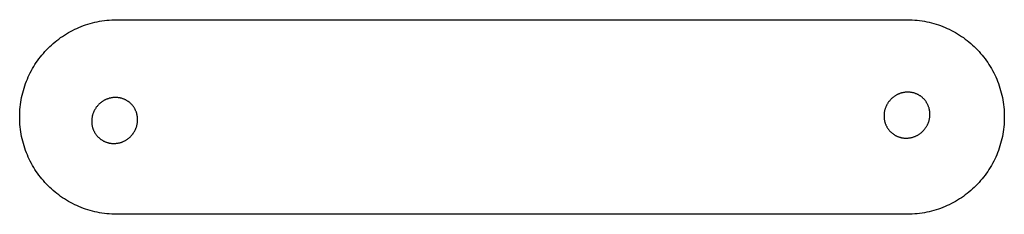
# Model space of a CAD drawing. Header units: millimetres. Extents: x -976 to -804, y -1103 to -1070.
import ezdxf

# ---------------------------------------------------------------- set-up
doc = ezdxf.new("R2010")
doc.units = ezdxf.units.MM
doc.layers.add('Calque 1', color=7, linetype='Continuous')

msp = doc.modelspace()

# ---------------------------------------------------------------- linework, layer by layer
at = {"layer": 'Calque 1', "color": 7}
for points in [[(-975.76, -1086.43), (-975.76, -1085.99), (-975.74, -1085.56), (-975.71, -1085.13), (-975.68, -1084.7), (-975.63, -1084.27), (-975.57, -1083.85), (-975.5, -1083.43), (-975.42, -1083.02), (-975.33, -1082.61), (-975.23, -1082.2), (-975.12, -1081.79), (-975, -1081.4), (-974.87, -1081), (-974.74, -1080.61), (-974.59, -1080.22), (-974.43, -1079.84), (-974.27, -1079.46), (-974.09, -1079.09), (-973.91, -1078.72), (-973.72, -1078.36), (-973.52, -1078), (-973.31, -1077.65), (-973.1, -1077.3), (-972.87, -1076.96), (-972.64, -1076.63), (-972.4, -1076.3), (-972.15, -1075.98), (-971.9, -1075.66), (-971.64, -1075.35), (-971.37, -1075.05), (-971.09, -1074.75), (-970.81, -1074.46), (-970.51, -1074.17), (-970.22, -1073.9), (-969.91, -1073.63), (-969.6, -1073.37), (-969.29, -1073.11), (-968.96, -1072.86), (-968.63, -1072.62), (-968.3, -1072.39), (-967.96, -1072.17), (-967.61, -1071.95), (-967.26, -1071.74), (-966.9, -1071.54), (-966.54, -1071.35), (-966.17, -1071.17), (-965.8, -1071), (-965.42, -1070.83), (-965.04, -1070.67), (-964.66, -1070.53), (-964.26, -1070.39), (-963.87, -1070.26), (-963.47, -1070.14), (-963.07, -1070.03), (-962.66, -1069.93), (-962.25, -1069.84), (-961.83, -1069.76), (-961.41, -1069.7), (-960.99, -1069.64), (-960.57, -1069.59), (-960.14, -1069.55), (-959.71, -1069.52), (-959.27, -1069.51), (-958.83, -1069.5)], [(-958.83, -1069.5), (-820.97, -1069.5)], [(-820.97, -1069.5), (-820.53, -1069.51), (-820.1, -1069.52), (-819.67, -1069.55), (-819.24, -1069.59), (-818.81, -1069.64), (-818.39, -1069.7), (-817.97, -1069.76), (-817.56, -1069.84), (-817.14, -1069.93), (-816.74, -1070.03), (-816.33, -1070.14), (-815.93, -1070.26), (-815.54, -1070.39), (-815.15, -1070.53), (-814.76, -1070.67), (-814.38, -1070.83), (-814, -1071), (-813.63, -1071.17), (-813.26, -1071.35), (-812.9, -1071.54), (-812.54, -1071.74), (-812.19, -1071.95), (-811.84, -1072.17), (-811.5, -1072.39), (-811.17, -1072.62), (-810.84, -1072.86), (-810.52, -1073.11), (-810.2, -1073.37), (-809.89, -1073.63), (-809.58, -1073.9), (-809.29, -1074.17), (-809, -1074.46), (-808.71, -1074.75), (-808.44, -1075.05), (-808.17, -1075.35), (-807.9, -1075.66), (-807.65, -1075.98), (-807.4, -1076.3), (-807.16, -1076.63), (-806.93, -1076.96), (-806.71, -1077.3), (-806.49, -1077.65), (-806.28, -1078), (-806.08, -1078.36), (-805.89, -1078.72), (-805.71, -1079.09), (-805.53, -1079.46), (-805.37, -1079.84), (-805.21, -1080.22), (-805.07, -1080.61), (-804.93, -1081), (-804.8, -1081.4), (-804.68, -1081.79), (-804.57, -1082.2), (-804.47, -1082.61), (-804.38, -1083.02), (-804.3, -1083.43), (-804.23, -1083.85), (-804.17, -1084.27), (-804.13, -1084.7), (-804.09, -1085.13), (-804.06, -1085.56), (-804.04, -1085.99), (-804.04, -1086.43)], [(-960.23, -1083.21), (-960.33, -1083.24), (-960.43, -1083.27), (-960.53, -1083.31), (-960.62, -1083.34), (-960.72, -1083.38), (-960.81, -1083.43), (-960.9, -1083.47), (-960.99, -1083.52), (-961.08, -1083.57), (-961.17, -1083.62), (-961.25, -1083.67), (-961.34, -1083.72), (-961.42, -1083.78), (-961.5, -1083.84), (-961.58, -1083.9), (-961.66, -1083.96), (-961.73, -1084.02), (-961.81, -1084.09), (-961.88, -1084.15), (-961.95, -1084.22), (-962.02, -1084.29), (-962.09, -1084.36), (-962.16, -1084.44), (-962.22, -1084.51), (-962.28, -1084.58), (-962.34, -1084.66), (-962.4, -1084.74), (-962.46, -1084.82), (-962.51, -1084.9), (-962.57, -1084.98), (-962.62, -1085.06), (-962.67, -1085.15), (-962.71, -1085.23), (-962.76, -1085.32), (-962.8, -1085.41), (-962.84, -1085.5), (-962.88, -1085.58), (-962.92, -1085.67), (-962.95, -1085.77), (-962.99, -1085.86), (-963.02, -1085.95), (-963.05, -1086.04), (-963.07, -1086.14), (-963.1, -1086.23), (-963.12, -1086.33), (-963.14, -1086.42), (-963.15, -1086.52), (-963.17, -1086.62), (-963.18, -1086.71), (-963.19, -1086.81), (-963.2, -1086.91), (-963.2, -1087.01), (-963.21, -1087.1), (-963.21, -1087.2), (-963.2, -1087.3), (-963.2, -1087.4), (-963.19, -1087.5), (-963.18, -1087.6), (-963.17, -1087.7), (-963.16, -1087.8), (-963.14, -1087.9), (-963.12, -1088), (-963.1, -1088.1), (-963.07, -1088.2)], [(-955.33, -1085.88), (-955.36, -1085.78), (-955.39, -1085.68), (-955.42, -1085.59), (-955.46, -1085.49), (-955.5, -1085.4), (-955.54, -1085.31), (-955.58, -1085.22), (-955.62, -1085.13), (-955.67, -1085.04), (-955.71, -1084.96), (-955.76, -1084.87), (-955.81, -1084.79), (-955.87, -1084.71), (-955.92, -1084.63), (-955.98, -1084.55), (-956.04, -1084.48), (-956.1, -1084.4), (-956.16, -1084.33), (-956.23, -1084.26), (-956.29, -1084.19), (-956.36, -1084.12), (-956.43, -1084.06), (-956.5, -1083.99), (-956.57, -1083.93), (-956.64, -1083.87), (-956.72, -1083.82), (-956.79, -1083.76), (-956.87, -1083.71), (-956.95, -1083.65), (-957.03, -1083.6), (-957.11, -1083.55), (-957.19, -1083.51), (-957.28, -1083.46), (-957.36, -1083.42), (-957.45, -1083.38), (-957.54, -1083.34), (-957.62, -1083.31), (-957.71, -1083.27), (-957.8, -1083.24), (-957.89, -1083.21), (-957.98, -1083.18), (-958.08, -1083.16), (-958.17, -1083.14), (-958.26, -1083.12), (-958.36, -1083.1), (-958.45, -1083.08), (-958.55, -1083.07), (-958.65, -1083.06), (-958.74, -1083.05), (-958.84, -1083.04), (-958.94, -1083.04), (-959.04, -1083.03), (-959.13, -1083.03), (-959.23, -1083.04), (-959.33, -1083.04), (-959.43, -1083.05), (-959.53, -1083.06), (-959.63, -1083.07), (-959.73, -1083.09), (-959.83, -1083.11), (-959.93, -1083.13), (-960.03, -1083.15), (-960.13, -1083.18), (-960.23, -1083.21)], [(-822.04, -1082.27), (-822.14, -1082.31), (-822.24, -1082.34), (-822.34, -1082.37), (-822.44, -1082.41), (-822.53, -1082.45), (-822.62, -1082.49), (-822.71, -1082.54), (-822.8, -1082.59), (-822.89, -1082.63), (-822.98, -1082.68), (-823.07, -1082.74), (-823.15, -1082.79), (-823.23, -1082.85), (-823.31, -1082.91), (-823.39, -1082.97), (-823.47, -1083.03), (-823.55, -1083.09), (-823.62, -1083.15), (-823.69, -1083.22), (-823.77, -1083.29), (-823.83, -1083.36), (-823.9, -1083.43), (-823.97, -1083.5), (-824.03, -1083.58), (-824.09, -1083.65), (-824.16, -1083.73), (-824.21, -1083.81), (-824.27, -1083.89), (-824.33, -1083.97), (-824.38, -1084.05), (-824.43, -1084.13), (-824.48, -1084.22), (-824.53, -1084.3), (-824.57, -1084.39), (-824.61, -1084.48), (-824.66, -1084.56), (-824.69, -1084.65), (-824.73, -1084.74), (-824.77, -1084.83), (-824.8, -1084.93), (-824.83, -1085.02), (-824.86, -1085.11), (-824.88, -1085.2), (-824.91, -1085.3), (-824.93, -1085.39), (-824.95, -1085.49), (-824.97, -1085.59), (-824.98, -1085.68), (-824.99, -1085.78), (-825, -1085.88), (-825.01, -1085.98), (-825.02, -1086.07), (-825.02, -1086.17), (-825.02, -1086.27), (-825.02, -1086.37), (-825.01, -1086.47), (-825.01, -1086.57), (-825, -1086.67), (-824.98, -1086.77), (-824.97, -1086.87), (-824.95, -1086.97), (-824.93, -1087.07), (-824.91, -1087.17), (-824.88, -1087.27)], [(-817.15, -1084.95), (-817.17, -1084.85), (-817.2, -1084.75), (-817.24, -1084.65), (-817.27, -1084.56), (-817.31, -1084.47), (-817.35, -1084.38), (-817.39, -1084.29), (-817.43, -1084.2), (-817.48, -1084.11), (-817.53, -1084.02), (-817.58, -1083.94), (-817.63, -1083.86), (-817.68, -1083.78), (-817.74, -1083.7), (-817.79, -1083.62), (-817.85, -1083.55), (-817.91, -1083.47), (-817.97, -1083.4), (-818.04, -1083.33), (-818.1, -1083.26), (-818.17, -1083.19), (-818.24, -1083.13), (-818.31, -1083.06), (-818.38, -1083), (-818.46, -1082.94), (-818.53, -1082.88), (-818.61, -1082.83), (-818.68, -1082.77), (-818.76, -1082.72), (-818.84, -1082.67), (-818.93, -1082.62), (-819.01, -1082.58), (-819.09, -1082.53), (-819.18, -1082.49), (-819.26, -1082.45), (-819.35, -1082.41), (-819.44, -1082.38), (-819.53, -1082.34), (-819.62, -1082.31), (-819.71, -1082.28), (-819.8, -1082.25), (-819.89, -1082.23), (-819.98, -1082.2), (-820.08, -1082.18), (-820.17, -1082.17), (-820.27, -1082.15), (-820.36, -1082.14), (-820.46, -1082.12), (-820.55, -1082.11), (-820.65, -1082.11), (-820.75, -1082.1), (-820.85, -1082.1), (-820.95, -1082.1), (-821.05, -1082.1), (-821.14, -1082.11), (-821.24, -1082.12), (-821.34, -1082.13), (-821.44, -1082.14), (-821.54, -1082.16), (-821.64, -1082.18), (-821.74, -1082.2), (-821.84, -1082.22), (-821.94, -1082.25), (-822.04, -1082.27)], [(-819.99, -1089.94), (-819.89, -1089.91), (-819.79, -1089.87), (-819.69, -1089.84), (-819.6, -1089.8), (-819.5, -1089.76), (-819.41, -1089.72), (-819.32, -1089.67), (-819.23, -1089.63), (-819.14, -1089.58), (-819.05, -1089.53), (-818.97, -1089.47), (-818.88, -1089.42), (-818.8, -1089.36), (-818.72, -1089.31), (-818.64, -1089.25), (-818.56, -1089.18), (-818.48, -1089.12), (-818.41, -1089.06), (-818.34, -1088.99), (-818.27, -1088.92), (-818.2, -1088.85), (-818.13, -1088.78), (-818.06, -1088.71), (-818, -1088.63), (-817.94, -1088.56), (-817.88, -1088.48), (-817.82, -1088.4), (-817.76, -1088.32), (-817.71, -1088.24), (-817.65, -1088.16), (-817.6, -1088.08), (-817.55, -1087.99), (-817.5, -1087.91), (-817.46, -1087.82), (-817.42, -1087.74), (-817.38, -1087.65), (-817.34, -1087.56), (-817.3, -1087.47), (-817.26, -1087.38), (-817.23, -1087.29), (-817.2, -1087.19), (-817.17, -1087.1), (-817.15, -1087.01), (-817.12, -1086.91), (-817.1, -1086.82), (-817.08, -1086.72), (-817.06, -1086.62), (-817.05, -1086.53), (-817.04, -1086.43), (-817.03, -1086.33), (-817.02, -1086.24), (-817.01, -1086.14), (-817.01, -1086.04), (-817.01, -1085.94), (-817.01, -1085.84), (-817.02, -1085.74), (-817.02, -1085.64), (-817.03, -1085.54), (-817.05, -1085.44), (-817.06, -1085.34), (-817.08, -1085.24), (-817.1, -1085.14), (-817.12, -1085.04), (-817.15, -1084.95)], [(-958.83, -1103.36), (-959.27, -1103.35), (-959.71, -1103.34), (-960.14, -1103.31), (-960.57, -1103.27), (-960.99, -1103.22), (-961.41, -1103.16), (-961.83, -1103.09), (-962.25, -1103.01), (-962.66, -1102.93), (-963.07, -1102.83), (-963.47, -1102.72), (-963.87, -1102.6), (-964.26, -1102.47), (-964.66, -1102.33), (-965.04, -1102.18), (-965.42, -1102.03), (-965.8, -1101.86), (-966.17, -1101.69), (-966.54, -1101.51), (-966.9, -1101.32), (-967.26, -1101.12), (-967.61, -1100.91), (-967.96, -1100.69), (-968.3, -1100.47), (-968.63, -1100.24), (-968.96, -1100), (-969.29, -1099.75), (-969.6, -1099.49), (-969.91, -1099.23), (-970.22, -1098.96), (-970.51, -1098.68), (-970.81, -1098.4), (-971.09, -1098.11), (-971.37, -1097.81), (-971.64, -1097.51), (-971.9, -1097.2), (-972.15, -1096.88), (-972.4, -1096.56), (-972.64, -1096.23), (-972.87, -1095.9), (-973.1, -1095.55), (-973.31, -1095.21), (-973.52, -1094.86), (-973.72, -1094.5), (-973.91, -1094.14), (-974.09, -1093.77), (-974.27, -1093.4), (-974.43, -1093.02), (-974.59, -1092.64), (-974.74, -1092.25), (-974.87, -1091.86), (-975, -1091.46), (-975.12, -1091.06), (-975.23, -1090.66), (-975.33, -1090.25), (-975.42, -1089.84), (-975.5, -1089.43), (-975.57, -1089.01), (-975.63, -1088.59), (-975.68, -1088.16), (-975.71, -1087.73), (-975.74, -1087.3), (-975.76, -1086.87), (-975.76, -1086.43)], [(-958.17, -1090.87), (-958.07, -1090.84), (-957.97, -1090.8), (-957.88, -1090.77), (-957.78, -1090.73), (-957.69, -1090.69), (-957.6, -1090.65), (-957.5, -1090.6), (-957.41, -1090.56), (-957.33, -1090.51), (-957.24, -1090.46), (-957.15, -1090.41), (-957.07, -1090.35), (-956.99, -1090.3), (-956.9, -1090.24), (-956.83, -1090.18), (-956.75, -1090.12), (-956.67, -1090.05), (-956.6, -1089.99), (-956.52, -1089.92), (-956.45, -1089.85), (-956.38, -1089.78), (-956.32, -1089.71), (-956.25, -1089.64), (-956.19, -1089.57), (-956.12, -1089.49), (-956.06, -1089.41), (-956, -1089.34), (-955.95, -1089.26), (-955.89, -1089.18), (-955.84, -1089.09), (-955.79, -1089.01), (-955.74, -1088.93), (-955.69, -1088.84), (-955.65, -1088.75), (-955.6, -1088.67), (-955.56, -1088.58), (-955.52, -1088.49), (-955.49, -1088.4), (-955.45, -1088.31), (-955.42, -1088.22), (-955.39, -1088.13), (-955.36, -1088.03), (-955.33, -1087.94), (-955.31, -1087.84), (-955.29, -1087.75), (-955.27, -1087.65), (-955.25, -1087.56), (-955.24, -1087.46), (-955.22, -1087.36), (-955.21, -1087.27), (-955.21, -1087.17), (-955.2, -1087.07), (-955.2, -1086.97), (-955.2, -1086.87), (-955.2, -1086.77), (-955.2, -1086.67), (-955.21, -1086.57), (-955.22, -1086.47), (-955.23, -1086.37), (-955.25, -1086.28), (-955.27, -1086.18), (-955.29, -1086.08), (-955.31, -1085.98), (-955.33, -1085.88)], [(-804.04, -1086.43), (-804.04, -1086.87), (-804.06, -1087.3), (-804.09, -1087.73), (-804.13, -1088.16), (-804.17, -1088.59), (-804.23, -1089.01), (-804.3, -1089.43), (-804.38, -1089.84), (-804.47, -1090.25), (-804.57, -1090.66), (-804.68, -1091.06), (-804.8, -1091.46), (-804.93, -1091.86), (-805.07, -1092.25), (-805.21, -1092.64), (-805.37, -1093.02), (-805.53, -1093.4), (-805.71, -1093.77), (-805.89, -1094.14), (-806.08, -1094.5), (-806.28, -1094.86), (-806.49, -1095.21), (-806.71, -1095.55), (-806.93, -1095.9), (-807.16, -1096.23), (-807.4, -1096.56), (-807.65, -1096.88), (-807.9, -1097.2), (-808.17, -1097.51), (-808.44, -1097.81), (-808.71, -1098.11), (-809, -1098.4), (-809.29, -1098.68), (-809.58, -1098.96), (-809.89, -1099.23), (-810.2, -1099.49), (-810.52, -1099.75), (-810.84, -1100), (-811.17, -1100.24), (-811.5, -1100.47), (-811.84, -1100.69), (-812.19, -1100.91), (-812.54, -1101.12), (-812.9, -1101.32), (-813.26, -1101.51), (-813.63, -1101.69), (-814, -1101.86), (-814.38, -1102.03), (-814.76, -1102.18), (-815.15, -1102.33), (-815.54, -1102.47), (-815.93, -1102.6), (-816.33, -1102.72), (-816.74, -1102.83), (-817.14, -1102.93), (-817.56, -1103.01), (-817.97, -1103.09), (-818.39, -1103.16), (-818.81, -1103.22), (-819.24, -1103.27), (-819.67, -1103.31), (-820.1, -1103.34), (-820.53, -1103.35), (-820.97, -1103.36)], [(-963.07, -1088.2), (-963.04, -1088.3), (-963.01, -1088.39), (-962.98, -1088.49), (-962.95, -1088.58), (-962.91, -1088.68), (-962.87, -1088.77), (-962.83, -1088.86), (-962.78, -1088.95), (-962.74, -1089.03), (-962.69, -1089.12), (-962.64, -1089.2), (-962.59, -1089.28), (-962.54, -1089.37), (-962.48, -1089.44), (-962.43, -1089.52), (-962.37, -1089.6), (-962.31, -1089.67), (-962.24, -1089.74), (-962.18, -1089.82), (-962.11, -1089.88), (-962.05, -1089.95), (-961.98, -1090.02), (-961.91, -1090.08), (-961.83, -1090.14), (-961.76, -1090.2), (-961.69, -1090.26), (-961.61, -1090.32), (-961.53, -1090.37), (-961.45, -1090.42), (-961.37, -1090.47), (-961.29, -1090.52), (-961.21, -1090.57), (-961.13, -1090.61), (-961.04, -1090.65), (-960.96, -1090.69), (-960.87, -1090.73), (-960.78, -1090.77), (-960.69, -1090.8), (-960.6, -1090.83), (-960.51, -1090.86), (-960.42, -1090.89), (-960.33, -1090.92), (-960.23, -1090.94), (-960.14, -1090.96), (-960.05, -1090.98), (-959.95, -1090.99), (-959.86, -1091.01), (-959.76, -1091.02), (-959.66, -1091.03), (-959.57, -1091.04), (-959.47, -1091.04), (-959.37, -1091.04), (-959.27, -1091.04), (-959.17, -1091.04), (-959.07, -1091.03), (-958.97, -1091.02), (-958.87, -1091.01), (-958.77, -1091), (-958.67, -1090.99), (-958.57, -1090.97), (-958.47, -1090.95), (-958.37, -1090.92), (-958.27, -1090.9), (-958.17, -1090.87)], [(-824.88, -1087.27), (-824.86, -1087.36), (-824.83, -1087.46), (-824.79, -1087.56), (-824.76, -1087.65), (-824.72, -1087.74), (-824.68, -1087.84), (-824.64, -1087.93), (-824.6, -1088.01), (-824.55, -1088.1), (-824.5, -1088.19), (-824.46, -1088.27), (-824.4, -1088.35), (-824.35, -1088.43), (-824.3, -1088.51), (-824.24, -1088.59), (-824.18, -1088.67), (-824.12, -1088.74), (-824.06, -1088.81), (-823.99, -1088.88), (-823.93, -1088.95), (-823.86, -1089.02), (-823.79, -1089.08), (-823.72, -1089.15), (-823.65, -1089.21), (-823.57, -1089.27), (-823.5, -1089.33), (-823.42, -1089.38), (-823.35, -1089.44), (-823.27, -1089.49), (-823.19, -1089.54), (-823.11, -1089.59), (-823.02, -1089.64), (-822.94, -1089.68), (-822.85, -1089.72), (-822.77, -1089.76), (-822.68, -1089.8), (-822.59, -1089.84), (-822.51, -1089.87), (-822.42, -1089.9), (-822.32, -1089.93), (-822.23, -1089.96), (-822.14, -1089.98), (-822.05, -1090.01), (-821.95, -1090.03), (-821.86, -1090.05), (-821.76, -1090.06), (-821.67, -1090.08), (-821.57, -1090.09), (-821.48, -1090.1), (-821.38, -1090.1), (-821.28, -1090.11), (-821.18, -1090.11), (-821.08, -1090.11), (-820.99, -1090.11), (-820.89, -1090.1), (-820.79, -1090.09), (-820.69, -1090.08), (-820.59, -1090.07), (-820.49, -1090.05), (-820.39, -1090.04), (-820.29, -1090.01), (-820.19, -1089.99), (-820.09, -1089.97), (-819.99, -1089.94)], [(-820.97, -1103.36), (-958.83, -1103.36)]]:
    msp.add_lwpolyline(points, dxfattribs=at)

doc.saveas('drawing.dxf')
